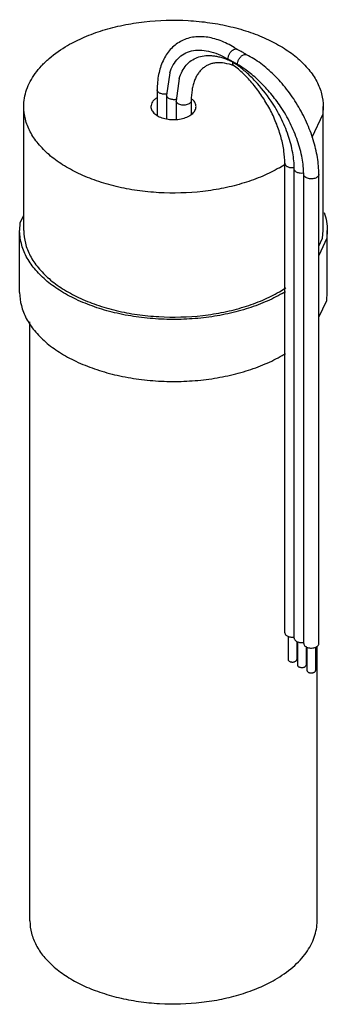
# Model space of a CAD drawing. Header units: millimetres. Extents: x 64 to 139, y 22 to 262.
import ezdxf

# ---------------------------------------------------------------- set-up
doc = ezdxf.new("R2010")
doc.units = ezdxf.units.MM
doc.header["$LTSCALE"] = 18.411087
doc.layers.get('0').update_dxf_attribs({"linetype": 'CONTINUOUS'})

msp = doc.modelspace()

# ---------------------------------------------------------------- linework, layer by layer
at = {"color": 7, "linetype": 'Continuous'}
for p, q in [((100.5, 248.53), (99.73, 243.1)), ((102.8, 247.2), (102.03, 241.77)), ((97.43, 244.42), (97.43, 238.17)), ((99.73, 243.1), (99.73, 237.35)), ((64.9, 210.13), (64.9, 240.34)), ((102.03, 241.77), (102.03, 237.27)), ((105.73, 241.77), (105.73, 238.53)), ((137.9, 210.13), (137.9, 240.34)), ((128.55, 112.15), (128.55, 226.46)), ((130.84, 110.82), (130.84, 225.13)), ((133.14, 109.5), (133.14, 223.81)), ((136.84, 109.5), (136.84, 223.81)), ((63.9, 195.02), (63.9, 210.13)), ((138.9, 195.02), (138.9, 210.13)), ((66.4, 41.93), (66.4, 187.9)), ((129.35, 111.34), (129.35, 105.62)), ((131.45, 110.05), (131.45, 105.62)), ((131.64, 109.95), (131.64, 104.29)), ((133.74, 108.78), (133.74, 104.29)), ((133.94, 108.65), (133.94, 102.96)), ((136.04, 108.67), (136.04, 102.96)), ((136.4, 41.93), (136.4, 108.86))]:
    msp.add_line(p, q, dxfattribs=at)
for points in [[(137.9, 240.34), (137.77, 238.52), (135.13, 232.8)], [(63.91, 210.13), (64.04, 212), (64.9, 213.86)], [(136.84, 206.3), (137.76, 208.29), (137.9, 210.13)], [(138.9, 210.13), (138.76, 208.26), (136.84, 204.1)], [(136.84, 189), (138.76, 193.13), (138.9, 195.02)]]:
    msp.add_lwpolyline(points, dxfattribs=at)
for centre, radius, start, end in [((103.69, 234.15), 24.09, 56.8274, 58.7418), ((116.59, 253.73), 0.65, 72.1899, 75.2603), ((116.6, 253.75), 0.632, 63.5903, 72.2018), ((107.75, 235.94), 20.52, 63.3746, 63.5815), ((102.88, 231.52), 23.58, 56.6784, 59.9673), ((105.92, 232.72), 24.22, 56.8191, 58.4614), ((118.89, 252.42), 0.637, 63.6281, 74.9852), ((110.07, 234.67), 20.46, 63.3875, 63.5808), ((102.71, 228.45), 26.2, 59.9515, 62.7871), ((106.6, 232.67), 20.73, 59.9464, 63.5444), ((117.71, 251.12), 1.88, 176.9014, 179.9713), ((100.41, 224.46), 30.8, 57.4307, 59.9565), ((116.55, 250.82), 0.65, 224.3518, 232.7566), ((111.2, 237.23), 13.96, 68.9222, 69.3134), ((101.69, 231.29), 23.89, 52.5336, 52.7575), ((101.6, 231.17), 24.04, 52.388, 52.5336), ((103.54, 239.28), 3.73, 47.128, 50.393), ((110.95, 253.64), 32.56, 299.9655, 303.1396), ((132.72, 227.04), 2.98, 277.4928, 279.6641), ((110.72, 223.81), 33, 299.988, 303.2096), ((110.74, 224.59), 34.37, 299.9926, 301.4509), ((110.62, 209.69), 34.6, 299.9975, 301.4445)]:
    msp.add_arc(centre, radius, start, end, dxfattribs=at)
for points, knots in [([(75.59, 255.24), (76.91, 256), (79.72, 257.38), (84.25, 259.03), (89.15, 260.27), (96.07, 261.37), (103.2, 261.56), (110.24, 260.86), (115.33, 259.9), (120.12, 258.52), (124.51, 256.75), (128.41, 254.63), (131.74, 252.2), (134.42, 249.5), (136.4, 246.59), (137.63, 243.51), (137.9, 241.38), (137.9, 240.34)], [0, 0, 0, 0, 0.062397, 0.128763, 0.198373, 0.270371, 0.417391, 0.490438, 0.561746, 0.630364, 0.69547, 0.756436, 0.81289, 0.864805, 0.912594, 0.95718, 1, 1, 1, 1]), ([(116.2, 254.75), (115.1, 255.41), (113.41, 256.26), (111.06, 257), (109.36, 257.32), (107.68, 257.41), (106.06, 257.27), (104.51, 256.87), (103.07, 256.23), (101.75, 255.36), (100.59, 254.26), (99.61, 252.98), (98.52, 251), (97.63, 248.12), (97.43, 245.69), (97.43, 244.42)], [0, 0, 0, 0, 0.139549, 0.205008, 0.26786, 0.328484, 0.38736, 0.445041, 0.502084, 0.559064, 0.616526, 0.675056, 0.735189, 0.861984, 1, 1, 1, 1]), ([(64.9, 240.34), (64.9, 241.03), (65.02, 242.43), (65.56, 244.49), (66.44, 246.51), (67.67, 248.47), (69.21, 250.34), (71.75, 252.77), (73.99, 254.32), (75.59, 255.24)], [0, 0, 0, 0, 0.108046, 0.218128, 0.332102, 0.4515, 0.577448, 0.710716, 1, 1, 1, 1]), ([(115.99, 254.21), (116.11, 254.28), (116.36, 254.39), (116.64, 254.39), (116.76, 254.36)], [0, 0, 0, 0, 0.543751, 1, 1, 1, 1]), ([(118.59, 253.37), (118.46, 253.45), (117.92, 253.77), (117.36, 254.07), (116.94, 254.28)], [0, 0, 0, 0, 0.253777, 1, 1, 1, 1]), ([(100.5, 248.53), (100.72, 249.21), (101.25, 250.49), (102.44, 252.12), (103.96, 253.31), (105.78, 254.01), (107.83, 254.2), (110.04, 253.91), (112.37, 253.15), (113.91, 252.38), (114.68, 251.94)], [0, 0, 0, 0, 0.125166, 0.239479, 0.348221, 0.457831, 0.574413, 0.702361, 0.844047, 1, 1, 1, 1]), ([(102.8, 247.2), (102.99, 247.81), (103.45, 248.95), (104.44, 250.44), (105.7, 251.6), (107.19, 252.39), (108.88, 252.8), (110.39, 252.82), (111.65, 252.66), (113.01, 252.37), (114.02, 252.02), (114.69, 251.75)], [0, 0, 0, 0, 0.13027, 0.250157, 0.363671, 0.475866, 0.591927, 0.7162, 0.78248, 0.851829, 1, 1, 1, 1]), ([(114.68, 251.94), (114.68, 252.15), (114.76, 252.6), (115.04, 253.24), (115.45, 253.8), (115.8, 254.1), (115.99, 254.21)], [0, 0, 0, 0, 0.237194, 0.499891, 0.762698, 1, 1, 1, 1]), ([(114.68, 251.94), (114.68, 251.92), (114.68, 251.86), (114.69, 251.79), (114.69, 251.75)], [0, 0, 0, 0, 0.256971, 1, 1, 1, 1]), ([(116.98, 250.61), (116.98, 250.83), (117.06, 251.28), (117.34, 251.91), (117.75, 252.48), (118.1, 252.77), (118.29, 252.88)], [0, 0, 0, 0, 0.237193, 0.499867, 0.762695, 1, 1, 1, 1]), ([(118.29, 252.88), (118.41, 252.95), (118.66, 253.06), (118.94, 253.07), (119.06, 253.03)], [0, 0, 0, 0, 0.543905, 1, 1, 1, 1]), ([(136.84, 223.81), (136.84, 225.18), (136.58, 228.04), (135.55, 232.32), (133.91, 236.61), (131.73, 240.77), (129.08, 244.63), (126.07, 248.03), (122.81, 250.87), (120.44, 252.36), (119.24, 252.96)], [0, 0, 0, 0, 0.116267, 0.240614, 0.370785, 0.503752, 0.636168, 0.764751, 0.886665, 1, 1, 1, 1]), ([(116.13, 250.29), (115.4, 250.56), (113.99, 250.97), (112.22, 251.07), (110.96, 250.88), (110.13, 250.63), (109.36, 250.26), (108.66, 249.78), (108.02, 249.19), (107.44, 248.47), (106.94, 247.63), (106.51, 246.67), (106.16, 245.59), (105.82, 243.96), (105.73, 242.66), (105.73, 241.77)], [0, 0, 0, 0, 0.140852, 0.262419, 0.317247, 0.369315, 0.419846, 0.470371, 0.522391, 0.577132, 0.635691, 0.698721, 0.76662, 0.839532, 1, 1, 1, 1]), ([(116.08, 250.37), (115.99, 250.46), (115.86, 250.71), (115.83, 250.98), (115.83, 251.13)], [0, 0, 0, 0, 0.456651, 1, 1, 1, 1]), ([(128.55, 226.46), (128.55, 227.48), (128.38, 229.59), (127.7, 232.81), (126.6, 236.12), (125.11, 239.4), (123.28, 242.55), (121.17, 245.46), (118.84, 248.04), (117.14, 249.54), (116.28, 250.21)], [0, 0, 0, 0, 0.11053, 0.230608, 0.357797, 0.48933, 0.622268, 0.753616, 0.880437, 1, 1, 1, 1]), ([(116.98, 250.61), (116.98, 250.59), (116.98, 250.53), (116.98, 250.47), (116.99, 250.42)], [0, 0, 0, 0, 0.256482, 1, 1, 1, 1]), ([(127.5, 240.36), (126.76, 241.44), (125.21, 243.52), (122.63, 246.33), (119.9, 248.72), (117.96, 250.05), (116.98, 250.61)], [0, 0, 0, 0, 0.26619, 0.525149, 0.771332, 1, 1, 1, 1]), ([(125.2, 241.68), (124.04, 243.4), (122.13, 245.81), (119.26, 248.63), (117.75, 249.86), (116.99, 250.42)], [0, 0, 0, 0, 0.516044, 0.76378, 1, 1, 1, 1]), ([(97.4, 242.52), (97.18, 242.38), (96.77, 242.08), (96.28, 241.55), (95.98, 240.96), (95.9, 240.54), (95.9, 240.34)], [0, 0, 0, 0, 0.288116, 0.546827, 0.780621, 1, 1, 1, 1]), ([(99.78, 243.39), (99.5, 243.35), (98.95, 243.34), (98.29, 243.49), (97.86, 243.73), (97.62, 243.93), (97.47, 244.17), (97.43, 244.34), (97.43, 244.42)], [0, 0, 0, 0, 0.299232, 0.581442, 0.70568, 0.815437, 0.911875, 1, 1, 1, 1]), ([(102.07, 242.07), (101.8, 242.02), (101.24, 242.01), (100.59, 242.17), (100.16, 242.4), (99.92, 242.6), (99.77, 242.84), (99.73, 243.01), (99.73, 243.1)], [0, 0, 0, 0, 0.299279, 0.581469, 0.705692, 0.815432, 0.91185, 1, 1, 1, 1]), ([(127.21, 225.44), (125.9, 224.68), (123.09, 223.3), (118.56, 221.65), (113.66, 220.41), (106.74, 219.31), (99.61, 219.12), (92.57, 219.82), (87.48, 220.78), (82.69, 222.16), (78.3, 223.93), (74.4, 226.05), (71.07, 228.48), (68.39, 231.18), (66.4, 234.1), (65.18, 237.17), (64.9, 239.3), (64.9, 240.34)], [0, 0, 0, 0, 0.062397, 0.128763, 0.198373, 0.270371, 0.417391, 0.490438, 0.561746, 0.630364, 0.69547, 0.756436, 0.81289, 0.864805, 0.912594, 0.95718, 1, 1, 1, 1]), ([(95.9, 240.34), (95.9, 240.18), (95.95, 239.86), (96.13, 239.4), (96.43, 238.96), (96.99, 238.4), (97.95, 237.81), (99.33, 237.35), (100.87, 237.14), (102.46, 237.18), (103.96, 237.48), (104.89, 237.86), (105.29, 238.1)], [0, 0, 0, 0, 0.042858, 0.087484, 0.135318, 0.18728, 0.30454, 0.438206, 0.582548, 0.729713, 0.871306, 1, 1, 1, 1]), ([(105.19, 241.01), (105.05, 240.94), (104.74, 240.81), (104.24, 240.71), (103.7, 240.69), (103.18, 240.76), (102.72, 240.92), (102.35, 241.15), (102.09, 241.43), (102.03, 241.66), (102.03, 241.77)], [0, 0, 0, 0, 0.128799, 0.270575, 0.417873, 0.562375, 0.696186, 0.813577, 0.913044, 1, 1, 1, 1]), ([(105.73, 241.77), (105.73, 241.7), (105.7, 241.55), (105.59, 241.35), (105.42, 241.16), (105.27, 241.06), (105.19, 241.01)], [0, 0, 0, 0, 0.217721, 0.450883, 0.710526, 1, 1, 1, 1]), ([(105.86, 238.48), (106.02, 238.61), (106.31, 238.88), (106.65, 239.34), (106.86, 239.83), (106.9, 240.17), (106.9, 240.34)], [0, 0, 0, 0, 0.280169, 0.536182, 0.77333, 1, 1, 1, 1]), ([(106.9, 240.34), (106.9, 240.49), (106.87, 240.79), (106.64, 241.39), (106.32, 241.79), (106.08, 242.02)], [0, 0, 0, 0, 0.231211, 0.470953, 1, 1, 1, 1]), ([(130.84, 225.13), (130.84, 226.46), (130.56, 229.25), (129.44, 233.45), (127.65, 237.68), (126.08, 240.38), (125.2, 241.68)], [0, 0, 0, 0, 0.224485, 0.471909, 0.733636, 1, 1, 1, 1]), ([(133.14, 223.81), (133.14, 225.13), (132.85, 227.92), (131.73, 232.12), (129.95, 236.35), (128.38, 239.05), (127.5, 240.36)], [0, 0, 0, 0, 0.224485, 0.471909, 0.733636, 1, 1, 1, 1]), ([(105.29, 238.1), (105.34, 238.12), (105.54, 238.24), (105.73, 238.37), (105.86, 238.48)], [0, 0, 0, 0, 0.257624, 1, 1, 1, 1]), ([(130.81, 225.42), (130.54, 225.38), (130, 225.38), (129.37, 225.55), (128.95, 225.78), (128.73, 225.98), (128.58, 226.21), (128.55, 226.38), (128.55, 226.46)], [0, 0, 0, 0, 0.300888, 0.58216, 0.705746, 0.815104, 0.911547, 1, 1, 1, 1]), ([(133.11, 224.09), (132.83, 224.06), (132.3, 224.06), (131.66, 224.22), (131.25, 224.45), (131.03, 224.65), (130.88, 224.88), (130.84, 225.05), (130.84, 225.13)], [0, 0, 0, 0, 0.300908, 0.582167, 0.705742, 0.815088, 0.911515, 1, 1, 1, 1]), ([(136.3, 223.05), (136.16, 222.97), (135.85, 222.84), (135.35, 222.74), (134.81, 222.73), (134.29, 222.8), (133.83, 222.96), (133.46, 223.18), (133.21, 223.47), (133.14, 223.7), (133.14, 223.81)], [0, 0, 0, 0, 0.128799, 0.270575, 0.417873, 0.562375, 0.696186, 0.813577, 0.913044, 1, 1, 1, 1]), ([(136.84, 223.81), (136.84, 223.74), (136.82, 223.59), (136.7, 223.39), (136.53, 223.2), (136.38, 223.1), (136.3, 223.05)], [0, 0, 0, 0, 0.217721, 0.450883, 0.710525, 1, 1, 1, 1]), ([(138.12, 214.53), (138.38, 213.82), (138.77, 212.37), (138.9, 210.87), (138.9, 210.13)], [0, 0, 0, 0, 0.505059, 1, 1, 1, 1]), ([(127.92, 194.82), (126.57, 194.04), (123.69, 192.62), (119.03, 190.93), (114, 189.65), (108.69, 188.81), (103.24, 188.43), (97.74, 188.51), (92.32, 189.04), (87.1, 190.03), (82.18, 191.45), (77.67, 193.27), (73.66, 195.45), (70.24, 197.95), (67.48, 200.72), (65.45, 203.71), (64.19, 206.87), (63.9, 209.06), (63.9, 210.13)], [0, 0, 0, 0, 0.062389, 0.128746, 0.198346, 0.270335, 0.343724, 0.417469, 0.490506, 0.561805, 0.630413, 0.695511, 0.756468, 0.812915, 0.864823, 0.912605, 0.957186, 1, 1, 1, 1]), ([(64.9, 210.13), (64.9, 209.09), (65.18, 206.96), (66.4, 203.89), (68.39, 200.97), (71.07, 198.27), (74.4, 195.84), (78.3, 193.72), (82.69, 191.95), (87.48, 190.57), (92.57, 189.61), (99.61, 188.91), (106.74, 189.1), (113.66, 190.2), (118.56, 191.44), (123.09, 193.09), (125.9, 194.47), (127.21, 195.23)], [0, 0, 0, 0, 0.04282, 0.087408, 0.135197, 0.187113, 0.243568, 0.304533, 0.369639, 0.438256, 0.509563, 0.582609, 0.729627, 0.801625, 0.871236, 0.937602, 1, 1, 1, 1]), ([(63.9, 195.02), (63.9, 193.96), (64.19, 191.77), (65.45, 188.61), (67.48, 185.61), (70.24, 182.84), (73.66, 180.34), (77.67, 178.16), (82.18, 176.35), (87.1, 174.93), (92.32, 173.94), (97.74, 173.4), (103.24, 173.32), (108.69, 173.71), (114, 174.55), (119.03, 175.83), (123.69, 177.51), (126.57, 178.94), (127.92, 179.72)], [0, 0, 0, 0, 0.042814, 0.087396, 0.135179, 0.187088, 0.243535, 0.304492, 0.36959, 0.438198, 0.509495, 0.582531, 0.656275, 0.729663, 0.801652, 0.871253, 0.93761, 1, 1, 1, 1]), ([(128.55, 112.15), (128.55, 112.07), (128.58, 111.9), (128.73, 111.66), (128.96, 111.46), (129.38, 111.23), (130.03, 111.07), (130.57, 111.07), (130.85, 111.11)], [0, 0, 0, 0, 0.088284, 0.184714, 0.294256, 0.418152, 0.699875, 1, 1, 1, 1]), ([(130.84, 110.82), (130.84, 110.74), (130.88, 110.57), (131.03, 110.34), (131.26, 110.13), (131.68, 109.9), (132.33, 109.74), (132.87, 109.75), (133.14, 109.79)], [0, 0, 0, 0, 0.088321, 0.184735, 0.294258, 0.418131, 0.699823, 1, 1, 1, 1]), ([(133.14, 109.5), (133.14, 109.39), (133.21, 109.16), (133.46, 108.87), (133.83, 108.65), (134.29, 108.49), (134.81, 108.42), (135.35, 108.43), (135.85, 108.53), (136.16, 108.66), (136.3, 108.74)], [0, 0, 0, 0, 0.086934, 0.186425, 0.303803, 0.437614, 0.582113, 0.729409, 0.871193, 1, 1, 1, 1]), ([(136.3, 108.74), (136.38, 108.79), (136.53, 108.89), (136.7, 109.07), (136.82, 109.28), (136.84, 109.43), (136.84, 109.5)], [0, 0, 0, 0, 0.289478, 0.549129, 0.782286, 1, 1, 1, 1]), ([(129.35, 105.62), (129.35, 105.56), (129.38, 105.43), (129.53, 105.26), (129.74, 105.14), (130, 105.05), (130.29, 105.01), (130.6, 105.01), (130.88, 105.07), (131.06, 105.14), (131.14, 105.19)], [0, 0, 0, 0, 0.086924, 0.186394, 0.303787, 0.437598, 0.582096, 0.72938, 0.871202, 1, 1, 1, 1]), ([(131.14, 105.19), (131.18, 105.22), (131.27, 105.27), (131.37, 105.38), (131.43, 105.49), (131.45, 105.58), (131.45, 105.62)], [0, 0, 0, 0, 0.289398, 0.54913, 0.782315, 1, 1, 1, 1]), ([(131.64, 104.29), (131.64, 104.23), (131.68, 104.1), (131.82, 103.94), (132.03, 103.81), (132.3, 103.72), (132.59, 103.68), (132.9, 103.69), (133.18, 103.75), (133.36, 103.82), (133.44, 103.86)], [0, 0, 0, 0, 0.086924, 0.186394, 0.303787, 0.437598, 0.582096, 0.72938, 0.871202, 1, 1, 1, 1]), ([(133.44, 103.86), (133.48, 103.89), (133.57, 103.95), (133.67, 104.05), (133.73, 104.17), (133.74, 104.25), (133.74, 104.29)], [0, 0, 0, 0, 0.289398, 0.54913, 0.782315, 1, 1, 1, 1]), ([(133.94, 102.96), (133.94, 102.9), (133.98, 102.77), (134.12, 102.61), (134.33, 102.48), (134.6, 102.39), (134.89, 102.35), (135.19, 102.36), (135.48, 102.42), (135.66, 102.49), (135.73, 102.54)], [0, 0, 0, 0, 0.086924, 0.186394, 0.303787, 0.437598, 0.582096, 0.72938, 0.871202, 1, 1, 1, 1]), ([(135.73, 102.54), (135.78, 102.56), (135.86, 102.62), (135.96, 102.73), (136.03, 102.84), (136.04, 102.92), (136.04, 102.96)], [0, 0, 0, 0, 0.289398, 0.54913, 0.782315, 1, 1, 1, 1]), ([(66.4, 41.93), (66.4, 40.93), (66.67, 38.89), (67.84, 35.94), (69.74, 33.15), (72.32, 30.56), (75.51, 28.23), (79.25, 26.19), (83.46, 24.5), (88.05, 23.17), (92.93, 22.25), (99.68, 21.58), (106.52, 21.77), (113.16, 22.82), (117.85, 24.01), (122.2, 25.59), (124.9, 26.92), (126.15, 27.64)], [0, 0, 0, 0, 0.04282, 0.087408, 0.135197, 0.187113, 0.243568, 0.304533, 0.369639, 0.438256, 0.509563, 0.582609, 0.729627, 0.801626, 0.871236, 0.937602, 1, 1, 1, 1]), ([(126.15, 27.64), (127.69, 28.53), (129.84, 30.01), (132.28, 32.34), (133.76, 34.14), (134.93, 36.01), (135.78, 37.95), (136.29, 39.93), (136.4, 41.27), (136.4, 41.93)], [0, 0, 0, 0, 0.289281, 0.422547, 0.548496, 0.667895, 0.78187, 0.891953, 1, 1, 1, 1])]:
    msp.add_open_spline(points, degree=3, knots=knots, dxfattribs=at)

doc.saveas('drawing.dxf')
